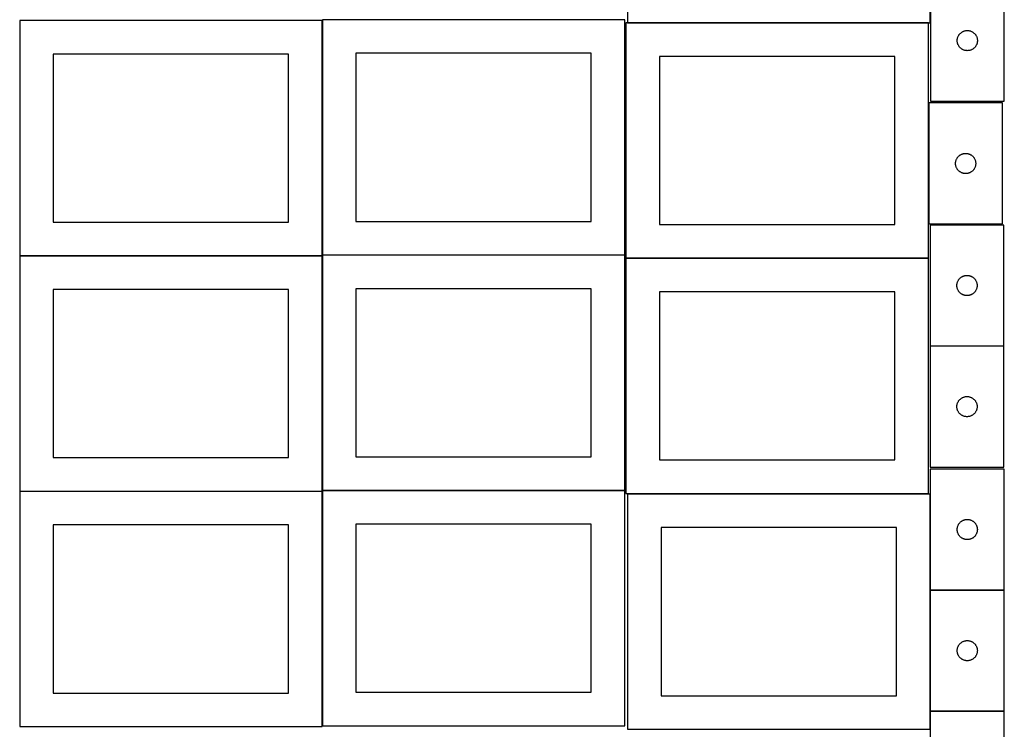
# Model space of a CAD drawing. Header units: millimetres. Extents: x 7 to 1492, y 7 to 2993.
# Tile 2 of 13: x 7 to 1471, y 707 to 1763. Entities that reach past the tile are written whole.
import ezdxf

# ---------------------------------------------------------------- set-up
doc = ezdxf.new("R2010")
doc.units = ezdxf.units.MM
doc.layers.add('COMMON', color=5, linetype='CONTINUOUS', true_color=0x0000ff)
doc.layers.add('CUT', color=7, linetype='CONTINUOUS', true_color=0x000000)

msp = doc.modelspace()

# ---------------------------------------------------------------- linework, layer by layer
at = {"layer": 'COMMON'}
for p, q in [((1360.878326, 1821.572523), (1360.878326, 1758.021256)), ((456.624736, 1412.623824), (456.624736, 1761.299045)), ((1358.249577, 1757.921256), (910.778326, 1757.921256)), ((456.524735, 1411.199045), (6.524735, 1411.199045)), ((456.624736, 1062.423823), (456.624736, 1411.099044)), ((906.724736, 1412.523824), (456.724736, 1412.523824)), ((1358.249577, 1407.721255), (908.249577, 1407.721255)), ((1470.48972, 1277.098183), (1360.48972, 1277.098183)), ((6.524735, 1060.999043), (456.524735, 1060.999043)), ((456.624736, 712.223822), (456.624736, 1060.899043)), ((456.724736, 1062.323822), (906.724736, 1062.323822)), ((1360.790567, 1056.949235), (1360.790567, 914.148623)), ((1360.790567, 913.948622), (1360.790567, 733.948622)), ((1470.890568, 914.048623), (1360.890568, 914.048623)), ((1360.790567, 733.748621), (1360.790567, 706.949235)), ((1360.890568, 733.848621), (1470.890568, 733.848621))]:
    msp.add_line(p, q, dxfattribs=at)
at = {"layer": 'CUT'}
for p, q in [((910.778326, 2108.021256), (910.778326, 1758.021256)), ((1360.778326, 1758.021256), (1360.778326, 2108.021256)), ((1360.978327, 1821.572523), (1360.978327, 1641.572523)), ((1470.978327, 1641.572523), (1470.978327, 1821.572523)), ((456.524735, 1761.299045), (6.524735, 1761.299045)), ((6.524735, 1761.299045), (6.524735, 1411.299045)), ((456.524735, 1411.299045), (456.524735, 1761.299045)), ((906.724736, 1762.623824), (456.724736, 1762.623824)), ((456.724736, 1762.623824), (456.724736, 1412.623824)), ((906.724736, 1412.623824), (906.724736, 1762.623824)), ((1358.249577, 1757.821255), (908.249577, 1757.821255)), ((908.249577, 1757.821255), (908.249577, 1407.821255)), ((910.778326, 1758.021256), (1360.778326, 1758.021256)), ((1358.249577, 1407.821255), (1358.249577, 1757.821255)), ((1405.509165, 1742.314806), (1406.076045, 1742.839502)), ((1406.076045, 1742.839502), (1406.669185, 1743.33432)), ((1406.669185, 1743.33432), (1407.28701, 1743.797948)), ((1407.28701, 1743.797948), (1407.927884, 1744.229156)), ((1407.927884, 1744.229156), (1408.590106, 1744.626802)), ((1408.590106, 1744.626802), (1409.27192, 1744.989829)), ((1409.27192, 1744.989829), (1409.971518, 1745.317277)), ((1409.971518, 1745.317277), (1410.687046, 1745.608275)), ((1410.687046, 1745.608275), (1411.416604, 1745.862054)), ((1411.416604, 1745.862054), (1412.15826, 1746.077939)), ((1412.15826, 1746.077939), (1412.910046, 1746.255358)), ((1412.910046, 1746.255358), (1413.669968, 1746.393841)), ((1413.669968, 1746.393841), (1414.436012, 1746.493021)), ((1414.436012, 1746.493021), (1415.206146, 1746.552634)), ((1415.206146, 1746.552634), (1415.978327, 1746.572523)), ((1415.978327, 1746.572523), (1416.750508, 1746.552634)), ((1416.750508, 1746.552634), (1417.520642, 1746.493021)), ((1417.520642, 1746.493021), (1418.286686, 1746.393841)), ((1418.286686, 1746.393841), (1419.046608, 1746.255358)), ((1419.046608, 1746.255358), (1419.798394, 1746.077939)), ((1419.798394, 1746.077939), (1420.540049, 1745.862054)), ((1420.540049, 1745.862054), (1421.269608, 1745.608275)), ((1421.269608, 1745.608275), (1421.985136, 1745.317277)), ((1421.985136, 1745.317277), (1422.684734, 1744.989829)), ((1422.684734, 1744.989829), (1423.366548, 1744.626802)), ((1423.366548, 1744.626802), (1424.02877, 1744.229156)), ((1424.02877, 1744.229156), (1424.669643, 1743.797948)), ((1424.669643, 1743.797948), (1425.287469, 1743.33432)), ((1425.287469, 1743.33432), (1425.880609, 1742.839502)), ((1425.880609, 1742.839502), (1426.447489, 1742.314806)), ((1400.9833, 1731.958742), (1401.023064, 1732.730155)), ((1400.9833, 1731.186304), (1400.9833, 1731.958742)), ((1401.023064, 1730.414891), (1400.9833, 1731.186304)), ((1401.023064, 1732.730155), (1401.102487, 1733.498498)), ((1401.102487, 1729.646548), (1401.023064, 1730.414891)), ((1401.102487, 1733.498498), (1401.221358, 1734.261734)), ((1401.221358, 1728.883312), (1401.102487, 1729.646548)), ((1401.221358, 1734.261734), (1401.379361, 1735.017839)), ((1401.379361, 1728.127207), (1401.221358, 1728.883312)), ((1401.379361, 1735.017839), (1401.576079, 1735.764807)), ((1401.576079, 1727.380238), (1401.379361, 1728.127207)), ((1401.576079, 1735.764807), (1401.810989, 1736.500659)), ((1401.810989, 1736.500659), (1402.083467, 1737.223441)), ((1402.083467, 1737.223441), (1402.392793, 1737.931239)), ((1402.392793, 1737.931239), (1402.738145, 1738.622174)), ((1402.738145, 1738.622174), (1403.118608, 1739.294415)), ((1403.118608, 1739.294415), (1403.533172, 1739.946179)), ((1403.533172, 1739.946179), (1403.980738, 1740.575737)), ((1403.980738, 1740.575737), (1404.46012, 1741.181421)), ((1404.46012, 1741.181421), (1404.970046, 1741.761623)), ((1404.970046, 1741.761623), (1405.509165, 1742.314806)), ((1426.447489, 1742.314806), (1426.986607, 1741.761623)), ((1426.986607, 1741.761623), (1427.496534, 1741.181421)), ((1427.496534, 1741.181421), (1427.975916, 1740.575737)), ((1427.975916, 1740.575737), (1428.423482, 1739.946179)), ((1428.423482, 1739.946179), (1428.838046, 1739.294415)), ((1428.838046, 1739.294415), (1429.218509, 1738.622174)), ((1429.218509, 1738.622174), (1429.563861, 1737.931239)), ((1429.563861, 1737.931239), (1429.873186, 1737.223441)), ((1429.873186, 1737.223441), (1430.145665, 1736.500659)), ((1430.145665, 1736.500659), (1430.380575, 1735.764807)), ((1430.380575, 1735.764807), (1430.577293, 1735.017839)), ((1430.577293, 1728.127207), (1430.380575, 1727.380238)), ((1430.577293, 1735.017839), (1430.735296, 1734.261734)), ((1430.735296, 1728.883312), (1430.577293, 1728.127207)), ((1430.735296, 1734.261734), (1430.854167, 1733.498498)), ((1430.854167, 1729.646548), (1430.735296, 1728.883312)), ((1430.854167, 1733.498498), (1430.93359, 1732.730155)), ((1430.93359, 1730.414891), (1430.854167, 1729.646548)), ((1430.93359, 1732.730155), (1430.973354, 1731.958742)), ((1430.973354, 1731.186304), (1430.93359, 1730.414891)), ((1430.973354, 1731.958742), (1430.973354, 1731.186304)), ((1401.810989, 1726.644387), (1401.576079, 1727.380238)), ((1402.083467, 1725.921605), (1401.810989, 1726.644387)), ((1402.392793, 1725.213807), (1402.083467, 1725.921605)), ((1402.738145, 1724.522872), (1402.392793, 1725.213807)), ((1403.118608, 1723.850631), (1402.738145, 1724.522872)), ((1403.533172, 1723.198867), (1403.118608, 1723.850631)), ((1403.980738, 1722.569309), (1403.533172, 1723.198867)), ((1404.46012, 1721.963625), (1403.980738, 1722.569309)), ((1404.970046, 1721.383423), (1404.46012, 1721.963625)), ((1405.509165, 1720.83024), (1404.970046, 1721.383423)), ((1406.076045, 1720.305544), (1405.509165, 1720.83024)), ((1406.669185, 1719.810726), (1406.076045, 1720.305544)), ((1407.28701, 1719.347098), (1406.669185, 1719.810726)), ((1407.927884, 1718.91589), (1407.28701, 1719.347098)), ((1408.590106, 1718.518244), (1407.927884, 1718.91589)), ((1409.27192, 1718.155217), (1408.590106, 1718.518244)), ((1409.971518, 1717.827769), (1409.27192, 1718.155217)), ((1410.687046, 1717.536771), (1409.971518, 1717.827769)), ((1411.416604, 1717.282992), (1410.687046, 1717.536771)), ((1412.15826, 1717.067107), (1411.416604, 1717.282992)), ((1412.910046, 1716.889688), (1412.15826, 1717.067107)), ((1413.669968, 1716.751205), (1412.910046, 1716.889688)), ((1414.436012, 1716.652025), (1413.669968, 1716.751205)), ((1415.206146, 1716.592412), (1414.436012, 1716.652025)), ((1415.978327, 1716.572523), (1415.206146, 1716.592412)), ((1416.750508, 1716.592412), (1415.978327, 1716.572523)), ((1417.520642, 1716.652025), (1416.750508, 1716.592412)), ((1418.286686, 1716.751205), (1417.520642, 1716.652025)), ((1419.046608, 1716.889688), (1418.286686, 1716.751205)), ((1419.798394, 1717.067107), (1419.046608, 1716.889688)), ((1420.540049, 1717.282992), (1419.798394, 1717.067107)), ((1421.269608, 1717.536771), (1420.540049, 1717.282992)), ((1421.985136, 1717.827769), (1421.269608, 1717.536771)), ((1422.684734, 1718.155217), (1421.985136, 1717.827769)), ((1423.366548, 1718.518244), (1422.684734, 1718.155217)), ((1424.02877, 1718.91589), (1423.366548, 1718.518244)), ((1424.669643, 1719.347098), (1424.02877, 1718.91589)), ((1425.287469, 1719.810726), (1424.669643, 1719.347098)), ((1425.880609, 1720.305544), (1425.287469, 1719.810726)), ((1426.447489, 1720.83024), (1425.880609, 1720.305544)), ((1426.986607, 1721.383423), (1426.447489, 1720.83024)), ((1427.496534, 1721.963625), (1426.986607, 1721.383423)), ((1427.975916, 1722.569309), (1427.496534, 1721.963625)), ((1428.423482, 1723.198867), (1427.975916, 1722.569309)), ((1428.838046, 1723.850631), (1428.423482, 1723.198867)), ((1429.218509, 1724.522872), (1428.838046, 1723.850631)), ((1429.563861, 1725.213807), (1429.218509, 1724.522872)), ((1429.873186, 1725.921605), (1429.563861, 1725.213807)), ((1430.145665, 1726.644387), (1429.873186, 1725.921605)), ((1430.380575, 1727.380238), (1430.145665, 1726.644387)), ((406.524735, 1711.299045), (56.524735, 1711.299045)), ((56.524735, 1711.299045), (56.524735, 1461.299045)), ((406.524735, 1461.299045), (406.524735, 1711.299045)), ((856.724736, 1712.623824), (506.724736, 1712.623824)), ((506.724736, 1712.623824), (506.724736, 1462.623824)), ((856.724736, 1462.623824), (856.724736, 1712.623824)), ((1308.249577, 1707.821255), (958.249577, 1707.821255)), ((958.249577, 1707.821255), (958.249577, 1457.821255)), ((1308.249577, 1457.821255), (1308.249577, 1707.821255)), ((1360.978327, 1641.572523), (1470.978327, 1641.572523)), ((1468.494867, 1638.722963), (1358.494867, 1638.722963)), ((1358.494867, 1638.722963), (1358.494867, 1458.722963)), ((1468.494867, 1458.722963), (1468.494867, 1638.722963)), ((1398.895902, 1552.16828), (1399.092619, 1552.915248)), ((1399.092619, 1552.915248), (1399.327529, 1553.651099)), ((1399.327529, 1553.651099), (1399.600008, 1554.373882)), ((1399.600008, 1554.373882), (1399.909334, 1555.081679)), ((1399.909334, 1555.081679), (1400.254685, 1555.772615)), ((1400.254685, 1555.772615), (1400.635148, 1556.444855)), ((1400.635148, 1556.444855), (1401.049712, 1557.096619)), ((1401.049712, 1557.096619), (1401.497279, 1557.726178)), ((1401.497279, 1557.726178), (1401.976661, 1558.331861)), ((1401.976661, 1558.331861), (1402.486587, 1558.912063)), ((1402.486587, 1558.912063), (1403.025705, 1559.465246)), ((1403.025705, 1559.465246), (1403.592586, 1559.989942)), ((1403.592586, 1559.989942), (1404.185725, 1560.484761)), ((1404.185725, 1560.484761), (1404.803551, 1560.948388)), ((1404.803551, 1560.948388), (1405.444425, 1561.379597)), ((1405.444425, 1561.379597), (1406.106646, 1561.777242)), ((1406.106646, 1561.777242), (1406.788461, 1562.14027)), ((1406.788461, 1562.14027), (1407.488059, 1562.467717)), ((1407.488059, 1562.467717), (1408.203586, 1562.758716)), ((1408.203586, 1562.758716), (1408.933145, 1563.012494)), ((1408.933145, 1563.012494), (1409.674801, 1563.228379)), ((1409.674801, 1563.228379), (1410.426586, 1563.405799)), ((1410.426586, 1563.405799), (1411.186509, 1563.544282)), ((1411.186509, 1563.544282), (1411.952553, 1563.643462)), ((1411.952553, 1563.643462), (1412.722686, 1563.703075)), ((1412.722686, 1563.703075), (1413.494867, 1563.722963)), ((1413.494867, 1563.722963), (1414.267049, 1563.703075)), ((1414.267049, 1563.703075), (1415.037182, 1563.643462)), ((1415.037182, 1563.643462), (1415.803226, 1563.544282)), ((1415.803226, 1563.544282), (1416.563148, 1563.405799)), ((1416.563148, 1563.405799), (1417.314934, 1563.228379)), ((1417.314934, 1563.228379), (1418.05659, 1563.012494)), ((1418.05659, 1563.012494), (1418.786149, 1562.758716)), ((1418.786149, 1562.758716), (1419.501676, 1562.467717)), ((1419.501676, 1562.467717), (1420.201274, 1562.14027)), ((1420.201274, 1562.14027), (1420.883088, 1561.777242)), ((1420.883088, 1561.777242), (1421.54531, 1561.379597)), ((1421.54531, 1561.379597), (1422.186184, 1560.948388)), ((1422.186184, 1560.948388), (1422.80401, 1560.484761)), ((1422.80401, 1560.484761), (1423.397149, 1559.989942)), ((1423.397149, 1559.989942), (1423.96403, 1559.465246)), ((1423.96403, 1559.465246), (1424.503148, 1558.912063)), ((1424.503148, 1558.912063), (1425.013074, 1558.331861)), ((1425.013074, 1558.331861), (1425.492456, 1557.726178)), ((1425.492456, 1557.726178), (1425.940023, 1557.096619)), ((1425.940023, 1557.096619), (1426.354587, 1556.444855)), ((1426.354587, 1556.444855), (1426.735049, 1555.772615)), ((1426.735049, 1555.772615), (1427.080401, 1555.081679)), ((1427.080401, 1555.081679), (1427.389727, 1554.373882)), ((1427.389727, 1554.373882), (1427.662206, 1553.651099)), ((1427.662206, 1553.651099), (1427.897116, 1552.915248)), ((1427.897116, 1552.915248), (1428.093833, 1552.16828)), ((1398.49984, 1549.109182), (1398.539605, 1549.880595)), ((1398.49984, 1548.336745), (1398.49984, 1549.109182)), ((1398.539605, 1547.565331), (1398.49984, 1548.336745)), ((1398.539605, 1549.880595), (1398.619027, 1550.648939)), ((1398.619027, 1546.796988), (1398.539605, 1547.565331)), ((1398.619027, 1550.648939), (1398.737898, 1551.412175)), ((1398.737898, 1546.033752), (1398.619027, 1546.796988)), ((1398.737898, 1551.412175), (1398.895902, 1552.16828)), ((1398.895902, 1545.277647), (1398.737898, 1546.033752)), ((1399.092619, 1544.530679), (1398.895902, 1545.277647)), ((1399.327529, 1543.794828), (1399.092619, 1544.530679)), ((1399.600008, 1543.072045), (1399.327529, 1543.794828)), ((1399.909334, 1542.364248), (1399.600008, 1543.072045)), ((1400.254685, 1541.673312), (1399.909334, 1542.364248)), ((1400.635148, 1541.001071), (1400.254685, 1541.673312)), ((1401.049712, 1540.349308), (1400.635148, 1541.001071)), ((1401.497279, 1539.719749), (1401.049712, 1540.349308)), ((1401.976661, 1539.114066), (1401.497279, 1539.719749)), ((1402.486587, 1538.533863), (1401.976661, 1539.114066)), ((1403.025705, 1537.980681), (1402.486587, 1538.533863)), ((1403.592586, 1537.455984), (1403.025705, 1537.980681)), ((1423.96403, 1537.980681), (1423.397149, 1537.455984)), ((1424.503148, 1538.533863), (1423.96403, 1537.980681)), ((1425.013074, 1539.114066), (1424.503148, 1538.533863)), ((1425.492456, 1539.719749), (1425.013074, 1539.114066)), ((1425.940023, 1540.349308), (1425.492456, 1539.719749)), ((1426.354587, 1541.001071), (1425.940023, 1540.349308)), ((1426.735049, 1541.673312), (1426.354587, 1541.001071)), ((1427.080401, 1542.364248), (1426.735049, 1541.673312)), ((1427.389727, 1543.072045), (1427.080401, 1542.364248)), ((1427.662206, 1543.794828), (1427.389727, 1543.072045)), ((1427.897116, 1544.530679), (1427.662206, 1543.794828)), ((1428.093833, 1545.277647), (1427.897116, 1544.530679)), ((1428.093833, 1552.16828), (1428.251837, 1551.412175)), ((1428.251837, 1546.033752), (1428.093833, 1545.277647)), ((1428.251837, 1551.412175), (1428.370708, 1550.648939)), ((1428.370708, 1546.796988), (1428.251837, 1546.033752)), ((1428.370708, 1550.648939), (1428.45013, 1549.880595)), ((1428.45013, 1547.565331), (1428.370708, 1546.796988)), ((1428.45013, 1549.880595), (1428.489894, 1549.109182)), ((1428.489894, 1548.336745), (1428.45013, 1547.565331)), ((1428.489894, 1549.109182), (1428.489894, 1548.336745)), ((1404.185725, 1536.961166), (1403.592586, 1537.455984)), ((1404.803551, 1536.497538), (1404.185725, 1536.961166)), ((1405.444425, 1536.06633), (1404.803551, 1536.497538)), ((1406.106646, 1535.668685), (1405.444425, 1536.06633)), ((1406.788461, 1535.305657), (1406.106646, 1535.668685)), ((1407.488059, 1534.97821), (1406.788461, 1535.305657)), ((1408.203586, 1534.687211), (1407.488059, 1534.97821)), ((1408.933145, 1534.433433), (1408.203586, 1534.687211)), ((1409.674801, 1534.217548), (1408.933145, 1534.433433)), ((1410.426586, 1534.040128), (1409.674801, 1534.217548)), ((1411.186509, 1533.901645), (1410.426586, 1534.040128)), ((1411.952553, 1533.802465), (1411.186509, 1533.901645)), ((1412.722686, 1533.742852), (1411.952553, 1533.802465)), ((1413.494867, 1533.722963), (1412.722686, 1533.742852)), ((1414.267049, 1533.742852), (1413.494867, 1533.722963)), ((1415.037182, 1533.802465), (1414.267049, 1533.742852)), ((1415.803226, 1533.901645), (1415.037182, 1533.802465)), ((1416.563148, 1534.040128), (1415.803226, 1533.901645)), ((1417.314934, 1534.217548), (1416.563148, 1534.040128)), ((1418.05659, 1534.433433), (1417.314934, 1534.217548)), ((1418.786149, 1534.687211), (1418.05659, 1534.433433)), ((1419.501676, 1534.97821), (1418.786149, 1534.687211)), ((1420.201274, 1535.305657), (1419.501676, 1534.97821)), ((1420.883088, 1535.668685), (1420.201274, 1535.305657)), ((1421.54531, 1536.06633), (1420.883088, 1535.668685)), ((1422.186184, 1536.497538), (1421.54531, 1536.06633)), ((1422.80401, 1536.961166), (1422.186184, 1536.497538)), ((1423.397149, 1537.455984), (1422.80401, 1536.961166)), ((56.524735, 1461.299045), (406.524735, 1461.299045)), ((506.724736, 1462.623824), (856.724736, 1462.623824)), ((958.249577, 1457.821255), (1308.249577, 1457.821255)), ((1358.494867, 1458.722963), (1468.494867, 1458.722963)), ((1470.48972, 1457.198183), (1360.48972, 1457.198183)), ((1360.48972, 1457.198183), (1360.48972, 1277.198183)), ((1470.48972, 1277.198183), (1470.48972, 1457.198183)), ((6.524735, 1411.299045), (456.524735, 1411.299045)), ((456.524735, 1411.099044), (6.524735, 1411.099044)), ((6.524735, 1411.099044), (6.524735, 1061.099044)), ((456.524735, 1061.099044), (456.524735, 1411.099044)), ((456.724736, 1412.623824), (906.724736, 1412.623824)), ((906.724736, 1412.423823), (456.724736, 1412.423823)), ((456.724736, 1412.423823), (456.724736, 1062.423823)), ((906.724736, 1062.423823), (906.724736, 1412.423823)), ((908.249577, 1407.821255), (1358.249577, 1407.821255)), ((1358.249577, 1407.621254), (908.249577, 1407.621254)), ((908.249577, 1407.621254), (908.249577, 1057.621254)), ((1358.249577, 1057.621254), (1358.249577, 1407.621254)), ((1403.492131, 1376.201397), (1403.971513, 1376.807081)), ((1403.971513, 1376.807081), (1404.481439, 1377.387283)), ((1404.481439, 1377.387283), (1405.020557, 1377.940466)), ((1405.020557, 1377.940466), (1405.587438, 1378.465162)), ((1405.587438, 1378.465162), (1406.180578, 1378.95998)), ((1406.180578, 1378.95998), (1406.798403, 1379.423608)), ((1406.798403, 1379.423608), (1407.439277, 1379.854817)), ((1407.439277, 1379.854817), (1408.101499, 1380.252462)), ((1408.101499, 1380.252462), (1408.783313, 1380.615489)), ((1408.783313, 1380.615489), (1409.482911, 1380.942937)), ((1409.482911, 1380.942937), (1410.198438, 1381.233935)), ((1410.198438, 1381.233935), (1410.927997, 1381.487714)), ((1410.927997, 1381.487714), (1411.669653, 1381.703599)), ((1411.669653, 1381.703599), (1412.421439, 1381.881018)), ((1412.421439, 1381.881018), (1413.181361, 1382.019502)), ((1413.181361, 1382.019502), (1413.947405, 1382.118681)), ((1413.947405, 1382.118681), (1414.717538, 1382.178294)), ((1414.717538, 1382.178294), (1415.48972, 1382.198183)), ((1415.48972, 1382.198183), (1416.261901, 1382.178294)), ((1416.261901, 1382.178294), (1417.032035, 1382.118681)), ((1417.032035, 1382.118681), (1417.798078, 1382.019502)), ((1417.798078, 1382.019502), (1418.558001, 1381.881018)), ((1418.558001, 1381.881018), (1419.309787, 1381.703599)), ((1419.309787, 1381.703599), (1420.051442, 1381.487714)), ((1420.051442, 1381.487714), (1420.781001, 1381.233935)), ((1420.781001, 1381.233935), (1421.496528, 1380.942937)), ((1421.496528, 1380.942937), (1422.196127, 1380.615489)), ((1422.196127, 1380.615489), (1422.877941, 1380.252462)), ((1422.877941, 1380.252462), (1423.540163, 1379.854817)), ((1423.540163, 1379.854817), (1424.181036, 1379.423608)), ((1424.181036, 1379.423608), (1424.798862, 1378.95998)), ((1424.798862, 1378.95998), (1425.392002, 1378.465162)), ((1425.392002, 1378.465162), (1425.958882, 1377.940466)), ((1425.958882, 1377.940466), (1426.498, 1377.387283)), ((1426.498, 1377.387283), (1427.007926, 1376.807081)), ((1427.007926, 1376.807081), (1427.487308, 1376.201397)), ((856.724736, 1362.423823), (506.724736, 1362.423823)), ((506.724736, 1362.423823), (506.724736, 1112.423823)), ((856.724736, 1112.423823), (856.724736, 1362.423823)), ((1400.494693, 1367.584402), (1400.534457, 1368.355815)), ((1400.494693, 1366.811964), (1400.494693, 1367.584402)), ((1400.534457, 1366.040551), (1400.494693, 1366.811964)), ((1400.534457, 1368.355815), (1400.61388, 1369.124158)), ((1400.61388, 1365.272208), (1400.534457, 1366.040551)), ((1400.61388, 1369.124158), (1400.73275, 1369.887395)), ((1400.73275, 1364.508972), (1400.61388, 1365.272208)), ((1400.73275, 1369.887395), (1400.890754, 1370.643499)), ((1400.890754, 1363.752867), (1400.73275, 1364.508972)), ((1400.890754, 1370.643499), (1401.087472, 1371.390468)), ((1401.087472, 1363.005899), (1400.890754, 1363.752867)), ((1401.087472, 1371.390468), (1401.322381, 1372.126319)), ((1401.322381, 1362.270047), (1401.087472, 1363.005899)), ((1401.322381, 1372.126319), (1401.59486, 1372.849102)), ((1401.59486, 1361.547265), (1401.322381, 1362.270047)), ((1401.59486, 1372.849102), (1401.904186, 1373.556899)), ((1401.904186, 1373.556899), (1402.249538, 1374.247834)), ((1402.249538, 1374.247834), (1402.63, 1374.920075)), ((1402.63, 1374.920075), (1403.044565, 1375.571839)), ((1403.044565, 1375.571839), (1403.492131, 1376.201397)), ((1427.487308, 1376.201397), (1427.934875, 1375.571839)), ((1427.934875, 1375.571839), (1428.349439, 1374.920075)), ((1428.349439, 1374.920075), (1428.729902, 1374.247834)), ((1428.729902, 1374.247834), (1429.075254, 1373.556899)), ((1429.075254, 1373.556899), (1429.384579, 1372.849102)), ((1429.384579, 1372.849102), (1429.657058, 1372.126319)), ((1429.657058, 1362.270047), (1429.384579, 1361.547265)), ((1429.657058, 1372.126319), (1429.891968, 1371.390468)), ((1429.891968, 1363.005899), (1429.657058, 1362.270047)), ((1429.891968, 1371.390468), (1430.088685, 1370.643499)), ((1430.088685, 1363.752867), (1429.891968, 1363.005899)), ((1430.088685, 1370.643499), (1430.246689, 1369.887395)), ((1430.246689, 1364.508972), (1430.088685, 1363.752867)), ((1430.246689, 1369.887395), (1430.36556, 1369.124158)), ((1430.36556, 1365.272208), (1430.246689, 1364.508972)), ((1430.36556, 1369.124158), (1430.444983, 1368.355815)), ((1430.444983, 1366.040551), (1430.36556, 1365.272208)), ((1430.444983, 1368.355815), (1430.484747, 1367.584402)), ((1430.484747, 1366.811964), (1430.444983, 1366.040551)), ((1430.484747, 1367.584402), (1430.484747, 1366.811964)), ((406.524735, 1361.099044), (56.524735, 1361.099044)), ((56.524735, 1361.099044), (56.524735, 1111.099044)), ((406.524735, 1111.099044), (406.524735, 1361.099044)), ((1308.249577, 1357.621254), (958.249577, 1357.621254)), ((958.249577, 1357.621254), (958.249577, 1107.621254)), ((1308.249577, 1107.621254), (1308.249577, 1357.621254)), ((1401.904186, 1360.839467), (1401.59486, 1361.547265)), ((1402.249538, 1360.148532), (1401.904186, 1360.839467)), ((1402.63, 1359.476291), (1402.249538, 1360.148532)), ((1403.044565, 1358.824527), (1402.63, 1359.476291)), ((1403.492131, 1358.194969), (1403.044565, 1358.824527)), ((1403.971513, 1357.589285), (1403.492131, 1358.194969)), ((1404.481439, 1357.009083), (1403.971513, 1357.589285)), ((1405.020557, 1356.4559), (1404.481439, 1357.009083)), ((1405.587438, 1355.931204), (1405.020557, 1356.4559)), ((1406.180578, 1355.436386), (1405.587438, 1355.931204)), ((1406.798403, 1354.972758), (1406.180578, 1355.436386)), ((1407.439277, 1354.54155), (1406.798403, 1354.972758)), ((1408.101499, 1354.143905), (1407.439277, 1354.54155)), ((1408.783313, 1353.780877), (1408.101499, 1354.143905)), ((1409.482911, 1353.45343), (1408.783313, 1353.780877)), ((1410.198438, 1353.162431), (1409.482911, 1353.45343)), ((1410.927997, 1352.908652), (1410.198438, 1353.162431)), ((1411.669653, 1352.692767), (1410.927997, 1352.908652)), ((1412.421439, 1352.515348), (1411.669653, 1352.692767)), ((1413.181361, 1352.376865), (1412.421439, 1352.515348)), ((1413.947405, 1352.277685), (1413.181361, 1352.376865)), ((1414.717538, 1352.218072), (1413.947405, 1352.277685)), ((1415.48972, 1352.198183), (1414.717538, 1352.218072)), ((1416.261901, 1352.218072), (1415.48972, 1352.198183)), ((1417.032035, 1352.277685), (1416.261901, 1352.218072)), ((1417.798078, 1352.376865), (1417.032035, 1352.277685)), ((1418.558001, 1352.515348), (1417.798078, 1352.376865)), ((1419.309787, 1352.692767), (1418.558001, 1352.515348)), ((1420.051442, 1352.908652), (1419.309787, 1352.692767)), ((1420.781001, 1353.162431), (1420.051442, 1352.908652)), ((1421.496528, 1353.45343), (1420.781001, 1353.162431)), ((1422.196127, 1353.780877), (1421.496528, 1353.45343)), ((1422.877941, 1354.143905), (1422.196127, 1353.780877)), ((1423.540163, 1354.54155), (1422.877941, 1354.143905)), ((1424.181036, 1354.972758), (1423.540163, 1354.54155)), ((1424.798862, 1355.436386), (1424.181036, 1354.972758)), ((1425.392002, 1355.931204), (1424.798862, 1355.436386)), ((1425.958882, 1356.4559), (1425.392002, 1355.931204)), ((1426.498, 1357.009083), (1425.958882, 1356.4559)), ((1427.007926, 1357.589285), (1426.498, 1357.009083)), ((1427.487308, 1358.194969), (1427.007926, 1357.589285)), ((1427.934875, 1358.824527), (1427.487308, 1358.194969)), ((1428.349439, 1359.476291), (1427.934875, 1358.824527)), ((1428.729902, 1360.148532), (1428.349439, 1359.476291)), ((1429.075254, 1360.839467), (1428.729902, 1360.148532)), ((1429.384579, 1361.547265), (1429.075254, 1360.839467)), ((1360.48972, 1277.198183), (1470.48972, 1277.198183)), ((1470.48972, 1276.998182), (1360.48972, 1276.998182)), ((1360.48972, 1276.998182), (1360.48972, 1096.998182)), ((1470.48972, 1096.998182), (1470.48972, 1276.998182)), ((1409.482911, 1200.742936), (1410.198438, 1201.033934)), ((1410.198438, 1201.033934), (1410.927997, 1201.287713)), ((1410.927997, 1201.287713), (1411.669653, 1201.503598)), ((1411.669653, 1201.503598), (1412.421439, 1201.681017)), ((1412.421439, 1201.681017), (1413.181361, 1201.819501)), ((1413.181361, 1201.819501), (1413.947405, 1201.91868)), ((1413.947405, 1201.91868), (1414.717538, 1201.978293)), ((1414.717538, 1201.978293), (1415.48972, 1201.998182)), ((1415.48972, 1201.998182), (1416.261901, 1201.978293)), ((1416.261901, 1201.978293), (1417.032035, 1201.91868)), ((1417.032035, 1201.91868), (1417.798078, 1201.819501)), ((1417.798078, 1201.819501), (1418.558001, 1201.681017)), ((1418.558001, 1201.681017), (1419.309787, 1201.503598)), ((1419.309787, 1201.503598), (1420.051442, 1201.287713)), ((1420.051442, 1201.287713), (1420.781001, 1201.033934)), ((1420.781001, 1201.033934), (1421.496528, 1200.742936)), ((1400.494693, 1187.384401), (1400.534457, 1188.155814)), ((1400.494693, 1186.611963), (1400.494693, 1187.384401)), ((1400.534457, 1185.84055), (1400.494693, 1186.611963)), ((1400.534457, 1188.155814), (1400.61388, 1188.924157)), ((1400.61388, 1188.924157), (1400.73275, 1189.687394)), ((1400.73275, 1189.687394), (1400.890754, 1190.443498)), ((1400.890754, 1190.443498), (1401.087472, 1191.190467)), ((1401.087472, 1191.190467), (1401.322381, 1191.926318)), ((1401.322381, 1191.926318), (1401.59486, 1192.649101)), ((1401.59486, 1192.649101), (1401.904186, 1193.356898)), ((1401.904186, 1193.356898), (1402.249538, 1194.047833)), ((1402.249538, 1194.047833), (1402.63, 1194.720074)), ((1402.63, 1194.720074), (1403.044565, 1195.371838)), ((1403.044565, 1195.371838), (1403.492131, 1196.001396)), ((1403.492131, 1196.001396), (1403.971513, 1196.60708)), ((1403.971513, 1196.60708), (1404.481439, 1197.187282)), ((1404.481439, 1197.187282), (1405.020557, 1197.740465)), ((1405.020557, 1197.740465), (1405.587438, 1198.265161)), ((1405.587438, 1198.265161), (1406.180578, 1198.759979)), ((1406.180578, 1198.759979), (1406.798403, 1199.223607)), ((1406.798403, 1199.223607), (1407.439277, 1199.654816)), ((1407.439277, 1199.654816), (1408.101499, 1200.052461)), ((1408.101499, 1200.052461), (1408.783313, 1200.415488)), ((1408.783313, 1200.415488), (1409.482911, 1200.742936)), ((1421.496528, 1200.742936), (1422.196127, 1200.415488)), ((1422.196127, 1200.415488), (1422.877941, 1200.052461)), ((1422.877941, 1200.052461), (1423.540163, 1199.654816)), ((1423.540163, 1199.654816), (1424.181036, 1199.223607)), ((1424.181036, 1199.223607), (1424.798862, 1198.759979)), ((1424.798862, 1198.759979), (1425.392002, 1198.265161)), ((1425.392002, 1198.265161), (1425.958882, 1197.740465)), ((1425.958882, 1197.740465), (1426.498, 1197.187282)), ((1426.498, 1197.187282), (1427.007926, 1196.60708)), ((1427.007926, 1196.60708), (1427.487308, 1196.001396)), ((1427.487308, 1196.001396), (1427.934875, 1195.371838)), ((1427.934875, 1195.371838), (1428.349439, 1194.720074)), ((1428.349439, 1194.720074), (1428.729902, 1194.047833)), ((1428.729902, 1194.047833), (1429.075254, 1193.356898)), ((1429.075254, 1193.356898), (1429.384579, 1192.649101)), ((1429.384579, 1192.649101), (1429.657058, 1191.926318)), ((1429.657058, 1191.926318), (1429.891968, 1191.190467)), ((1429.891968, 1191.190467), (1430.088685, 1190.443498)), ((1430.088685, 1190.443498), (1430.246689, 1189.687394)), ((1430.246689, 1189.687394), (1430.36556, 1188.924157)), ((1430.36556, 1188.924157), (1430.444983, 1188.155814)), ((1430.444983, 1188.155814), (1430.484747, 1187.384401)), ((1430.484747, 1186.611963), (1430.444983, 1185.84055)), ((1430.484747, 1187.384401), (1430.484747, 1186.611963)), ((1400.61388, 1185.072207), (1400.534457, 1185.84055)), ((1400.73275, 1184.308971), (1400.61388, 1185.072207)), ((1400.890754, 1183.552866), (1400.73275, 1184.308971)), ((1401.087472, 1182.805898), (1400.890754, 1183.552866)), ((1401.322381, 1182.070046), (1401.087472, 1182.805898)), ((1401.59486, 1181.347264), (1401.322381, 1182.070046)), ((1401.904186, 1180.639466), (1401.59486, 1181.347264)), ((1402.249538, 1179.948531), (1401.904186, 1180.639466)), ((1402.63, 1179.27629), (1402.249538, 1179.948531)), ((1403.044565, 1178.624526), (1402.63, 1179.27629)), ((1403.492131, 1177.994968), (1403.044565, 1178.624526)), ((1403.971513, 1177.389284), (1403.492131, 1177.994968)), ((1404.481439, 1176.809082), (1403.971513, 1177.389284)), ((1405.020557, 1176.255899), (1404.481439, 1176.809082)), ((1405.587438, 1175.731203), (1405.020557, 1176.255899)), ((1406.180578, 1175.236385), (1405.587438, 1175.731203)), ((1406.798403, 1174.772757), (1406.180578, 1175.236385)), ((1407.439277, 1174.341549), (1406.798403, 1174.772757)), ((1408.101499, 1173.943904), (1407.439277, 1174.341549)), ((1408.783313, 1173.580876), (1408.101499, 1173.943904)), ((1409.482911, 1173.253429), (1408.783313, 1173.580876)), ((1410.198438, 1172.96243), (1409.482911, 1173.253429)), ((1410.927997, 1172.708651), (1410.198438, 1172.96243)), ((1411.669653, 1172.492766), (1410.927997, 1172.708651)), ((1412.421439, 1172.315347), (1411.669653, 1172.492766)), ((1413.181361, 1172.176864), (1412.421439, 1172.315347)), ((1413.947405, 1172.077684), (1413.181361, 1172.176864)), ((1414.717538, 1172.018071), (1413.947405, 1172.077684)), ((1415.48972, 1171.998182), (1414.717538, 1172.018071)), ((1416.261901, 1172.018071), (1415.48972, 1171.998182)), ((1417.032035, 1172.077684), (1416.261901, 1172.018071)), ((1417.798078, 1172.176864), (1417.032035, 1172.077684)), ((1418.558001, 1172.315347), (1417.798078, 1172.176864)), ((1419.309787, 1172.492766), (1418.558001, 1172.315347)), ((1420.051442, 1172.708651), (1419.309787, 1172.492766)), ((1420.781001, 1172.96243), (1420.051442, 1172.708651)), ((1421.496528, 1173.253429), (1420.781001, 1172.96243)), ((1422.196127, 1173.580876), (1421.496528, 1173.253429)), ((1422.877941, 1173.943904), (1422.196127, 1173.580876)), ((1423.540163, 1174.341549), (1422.877941, 1173.943904)), ((1424.181036, 1174.772757), (1423.540163, 1174.341549)), ((1424.798862, 1175.236385), (1424.181036, 1174.772757)), ((1425.392002, 1175.731203), (1424.798862, 1175.236385)), ((1425.958882, 1176.255899), (1425.392002, 1175.731203)), ((1426.498, 1176.809082), (1425.958882, 1176.255899)), ((1427.007926, 1177.389284), (1426.498, 1176.809082)), ((1427.487308, 1177.994968), (1427.007926, 1177.389284)), ((1427.934875, 1178.624526), (1427.487308, 1177.994968)), ((1428.349439, 1179.27629), (1427.934875, 1178.624526)), ((1428.729902, 1179.948531), (1428.349439, 1179.27629)), ((1429.075254, 1180.639466), (1428.729902, 1179.948531)), ((1429.384579, 1181.347264), (1429.075254, 1180.639466)), ((1429.657058, 1182.070046), (1429.384579, 1181.347264)), ((1429.891968, 1182.805898), (1429.657058, 1182.070046)), ((1430.088685, 1183.552866), (1429.891968, 1182.805898)), ((1430.246689, 1184.308971), (1430.088685, 1183.552866)), ((1430.36556, 1185.072207), (1430.246689, 1184.308971)), ((1430.444983, 1185.84055), (1430.36556, 1185.072207)), ((56.524735, 1111.099044), (406.524735, 1111.099044)), ((506.724736, 1112.423823), (856.724736, 1112.423823)), ((958.249577, 1107.621254), (1308.249577, 1107.621254)), ((1360.48972, 1096.998182), (1470.48972, 1096.998182)), ((1470.890568, 1094.148623), (1360.890568, 1094.148623)), ((1360.890568, 1094.148623), (1360.890568, 914.148623)), ((1470.890568, 914.148623), (1470.890568, 1094.148623)), ((6.524735, 1061.099044), (456.524735, 1061.099044)), ((456.524735, 1060.899043), (6.524735, 1060.899043)), ((6.524735, 1060.899043), (6.524735, 710.899043)), ((456.524735, 710.899043), (456.524735, 1060.899043)), ((456.724736, 1062.423823), (906.724736, 1062.423823)), ((906.724736, 1062.223822), (456.724736, 1062.223822)), ((456.724736, 1062.223822), (456.724736, 712.223822)), ((906.724736, 712.223822), (906.724736, 1062.223822)), ((908.249577, 1057.621254), (1358.249577, 1057.621254)), ((1360.690567, 1056.949235), (910.690567, 1056.949235)), ((910.690567, 1056.949235), (910.690567, 706.949235)), ((1360.690567, 706.949235), (1360.690567, 1056.949235)), ((406.524735, 1010.899043), (56.524735, 1010.899043)), ((56.524735, 1010.899043), (56.524735, 760.899043)), ((406.524735, 760.899043), (406.524735, 1010.899043)), ((856.724736, 1012.223822), (506.724736, 1012.223822)), ((506.724736, 1012.223822), (506.724736, 762.223822)), ((856.724736, 762.223822), (856.724736, 1012.223822)), ((1401.995709, 1009.799541), (1402.305034, 1010.507338)), ((1402.305034, 1010.507338), (1402.650386, 1011.198274)), ((1402.650386, 1011.198274), (1403.030849, 1011.870515)), ((1403.030849, 1011.870515), (1403.445413, 1012.522278)), ((1403.445413, 1012.522278), (1403.892979, 1013.151837)), ((1403.892979, 1013.151837), (1404.372361, 1013.75752)), ((1404.372361, 1013.75752), (1404.882288, 1014.337723)), ((1404.882288, 1014.337723), (1405.421406, 1014.890905)), ((1405.421406, 1014.890905), (1405.988286, 1015.415602)), ((1405.988286, 1015.415602), (1406.581426, 1015.91042)), ((1406.581426, 1015.91042), (1407.199252, 1016.374048)), ((1407.199252, 1016.374048), (1407.840125, 1016.805256)), ((1407.840125, 1016.805256), (1408.502347, 1017.202901)), ((1408.502347, 1017.202901), (1409.184161, 1017.565929)), ((1409.184161, 1017.565929), (1409.88376, 1017.893376)), ((1409.88376, 1017.893376), (1410.599287, 1018.184375)), ((1410.599287, 1018.184375), (1411.328846, 1018.438153)), ((1411.328846, 1018.438153), (1412.070501, 1018.654038)), ((1412.070501, 1018.654038), (1412.822287, 1018.831458)), ((1412.822287, 1018.831458), (1413.582209, 1018.969941)), ((1413.582209, 1018.969941), (1414.348253, 1019.069121)), ((1414.348253, 1019.069121), (1415.118387, 1019.128734)), ((1415.118387, 1019.128734), (1415.890568, 1019.148623)), ((1415.890568, 1019.148623), (1416.662749, 1019.128734)), ((1416.662749, 1019.128734), (1417.432883, 1019.069121)), ((1417.432883, 1019.069121), (1418.198927, 1018.969941)), ((1418.198927, 1018.969941), (1418.958849, 1018.831458)), ((1418.958849, 1018.831458), (1419.710635, 1018.654038)), ((1419.710635, 1018.654038), (1420.452291, 1018.438153)), ((1420.452291, 1018.438153), (1421.181849, 1018.184375)), ((1421.181849, 1018.184375), (1421.897377, 1017.893376)), ((1421.897377, 1017.893376), (1422.596975, 1017.565929)), ((1422.596975, 1017.565929), (1423.278789, 1017.202901)), ((1423.278789, 1017.202901), (1423.941011, 1016.805256)), ((1423.941011, 1016.805256), (1424.581885, 1016.374048)), ((1424.581885, 1016.374048), (1425.19971, 1015.91042)), ((1425.19971, 1015.91042), (1425.79285, 1015.415602)), ((1425.79285, 1015.415602), (1426.35973, 1014.890905)), ((1426.35973, 1014.890905), (1426.898849, 1014.337723)), ((1426.898849, 1014.337723), (1427.408775, 1013.75752)), ((1427.408775, 1013.75752), (1427.888157, 1013.151837)), ((1427.888157, 1013.151837), (1428.335723, 1012.522278)), ((1428.335723, 1012.522278), (1428.750288, 1011.870515)), ((1428.750288, 1011.870515), (1429.13075, 1011.198274)), ((1429.13075, 1011.198274), (1429.476102, 1010.507338)), ((1429.476102, 1010.507338), (1429.785428, 1009.799541)), ((1310.690567, 1006.949235), (960.690567, 1006.949235)), ((960.690567, 1006.949235), (960.690567, 756.949235)), ((1310.690567, 756.949235), (1310.690567, 1006.949235)), ((1400.895541, 1004.534841), (1400.935305, 1005.306255)), ((1400.895541, 1003.762404), (1400.895541, 1004.534841)), ((1400.935305, 1002.990991), (1400.895541, 1003.762404)), ((1400.935305, 1005.306255), (1401.014728, 1006.074598)), ((1401.014728, 1002.222647), (1400.935305, 1002.990991)), ((1401.014728, 1006.074598), (1401.133599, 1006.837834)), ((1401.133599, 1001.459411), (1401.014728, 1002.222647)), ((1401.133599, 1006.837834), (1401.291603, 1007.593939)), ((1401.291603, 1000.703306), (1401.133599, 1001.459411)), ((1401.291603, 1007.593939), (1401.48832, 1008.340907)), ((1401.48832, 999.956338), (1401.291603, 1000.703306)), ((1401.48832, 1008.340907), (1401.72323, 1009.076758)), ((1401.72323, 999.220487), (1401.48832, 999.956338)), ((1401.72323, 1009.076758), (1401.995709, 1009.799541)), ((1401.995709, 998.497704), (1401.72323, 999.220487)), ((1402.305034, 997.789907), (1401.995709, 998.497704)), ((1402.650386, 997.098971), (1402.305034, 997.789907)), ((1403.030849, 996.426731), (1402.650386, 997.098971)), ((1403.445413, 995.774967), (1403.030849, 996.426731)), ((1428.750288, 996.426731), (1428.335723, 995.774967)), ((1429.13075, 997.098971), (1428.750288, 996.426731)), ((1429.476102, 997.789907), (1429.13075, 997.098971)), ((1429.785428, 998.497704), (1429.476102, 997.789907)), ((1429.785428, 1009.799541), (1430.057907, 1009.076758)), ((1430.057907, 999.220487), (1429.785428, 998.497704)), ((1430.057907, 1009.076758), (1430.292816, 1008.340907)), ((1430.292816, 999.956338), (1430.057907, 999.220487)), ((1430.292816, 1008.340907), (1430.489534, 1007.593939)), ((1430.489534, 1000.703306), (1430.292816, 999.956338)), ((1430.489534, 1007.593939), (1430.647537, 1006.837834)), ((1430.647537, 1001.459411), (1430.489534, 1000.703306)), ((1430.647537, 1006.837834), (1430.766408, 1006.074598)), ((1430.766408, 1002.222647), (1430.647537, 1001.459411)), ((1430.766408, 1006.074598), (1430.845831, 1005.306255)), ((1430.845831, 1002.990991), (1430.766408, 1002.222647)), ((1430.845831, 1005.306255), (1430.885595, 1004.534841)), ((1430.885595, 1003.762404), (1430.845831, 1002.990991)), ((1430.885595, 1004.534841), (1430.885595, 1003.762404)), ((1403.892979, 995.145408), (1403.445413, 995.774967)), ((1404.372361, 994.539725), (1403.892979, 995.145408)), ((1404.882288, 993.959523), (1404.372361, 994.539725)), ((1405.421406, 993.40634), (1404.882288, 993.959523)), ((1405.988286, 992.881644), (1405.421406, 993.40634)), ((1406.581426, 992.386825), (1405.988286, 992.881644)), ((1407.199252, 991.923198), (1406.581426, 992.386825)), ((1407.840125, 991.491989), (1407.199252, 991.923198)), ((1408.502347, 991.094344), (1407.840125, 991.491989)), ((1409.184161, 990.731316), (1408.502347, 991.094344)), ((1409.88376, 990.403869), (1409.184161, 990.731316)), ((1410.599287, 990.11287), (1409.88376, 990.403869)), ((1411.328846, 989.859092), (1410.599287, 990.11287)), ((1412.070501, 989.643207), (1411.328846, 989.859092)), ((1412.822287, 989.465787), (1412.070501, 989.643207)), ((1413.582209, 989.327304), (1412.822287, 989.465787)), ((1414.348253, 989.228124), (1413.582209, 989.327304)), ((1415.118387, 989.168511), (1414.348253, 989.228124)), ((1415.890568, 989.148623), (1415.118387, 989.168511)), ((1416.662749, 989.168511), (1415.890568, 989.148623)), ((1417.432883, 989.228124), (1416.662749, 989.168511)), ((1418.198927, 989.327304), (1417.432883, 989.228124)), ((1418.958849, 989.465787), (1418.198927, 989.327304)), ((1419.710635, 989.643207), (1418.958849, 989.465787)), ((1420.452291, 989.859092), (1419.710635, 989.643207)), ((1421.181849, 990.11287), (1420.452291, 989.859092)), ((1421.897377, 990.403869), (1421.181849, 990.11287)), ((1422.596975, 990.731316), (1421.897377, 990.403869)), ((1423.278789, 991.094344), (1422.596975, 990.731316)), ((1423.941011, 991.491989), (1423.278789, 991.094344)), ((1424.581885, 991.923198), (1423.941011, 991.491989)), ((1425.19971, 992.386825), (1424.581885, 991.923198)), ((1425.79285, 992.881644), (1425.19971, 992.386825)), ((1426.35973, 993.40634), (1425.79285, 992.881644)), ((1426.898849, 993.959523), (1426.35973, 993.40634)), ((1427.408775, 994.539725), (1426.898849, 993.959523)), ((1427.888157, 995.145408), (1427.408775, 994.539725)), ((1428.335723, 995.774967), (1427.888157, 995.145408)), ((1360.890568, 914.148623), (1470.890568, 914.148623)), ((1470.890568, 913.948622), (1360.890568, 913.948622)), ((1360.890568, 913.948622), (1360.890568, 733.948622)), ((1470.890568, 733.948622), (1470.890568, 913.948622)), ((1405.421406, 834.690904), (1405.988286, 835.215601)), ((1405.988286, 835.215601), (1406.581426, 835.710419)), ((1406.581426, 835.710419), (1407.199252, 836.174047)), ((1407.199252, 836.174047), (1407.840125, 836.605255)), ((1407.840125, 836.605255), (1408.502347, 837.0029)), ((1408.502347, 837.0029), (1409.184161, 837.365928)), ((1409.184161, 837.365928), (1409.88376, 837.693375)), ((1409.88376, 837.693375), (1410.599287, 837.984374)), ((1410.599287, 837.984374), (1411.328846, 838.238152)), ((1411.328846, 838.238152), (1412.070501, 838.454037)), ((1412.070501, 838.454037), (1412.822287, 838.631457)), ((1412.822287, 838.631457), (1413.582209, 838.76994)), ((1413.582209, 838.76994), (1414.348253, 838.86912)), ((1414.348253, 838.86912), (1415.118387, 838.928733)), ((1415.118387, 838.928733), (1415.890568, 838.948622)), ((1415.890568, 838.948622), (1416.662749, 838.928733)), ((1416.662749, 838.928733), (1417.432883, 838.86912)), ((1417.432883, 838.86912), (1418.198927, 838.76994)), ((1418.198927, 838.76994), (1418.958849, 838.631457)), ((1418.958849, 838.631457), (1419.710635, 838.454037)), ((1419.710635, 838.454037), (1420.452291, 838.238152)), ((1420.452291, 838.238152), (1421.181849, 837.984374)), ((1421.181849, 837.984374), (1421.897377, 837.693375)), ((1421.897377, 837.693375), (1422.596975, 837.365928)), ((1422.596975, 837.365928), (1423.278789, 837.0029)), ((1423.278789, 837.0029), (1423.941011, 836.605255)), ((1423.941011, 836.605255), (1424.581885, 836.174047)), ((1424.581885, 836.174047), (1425.19971, 835.710419)), ((1425.19971, 835.710419), (1425.79285, 835.215601)), ((1425.79285, 835.215601), (1426.35973, 834.690904)), ((1400.895541, 824.33484), (1400.935305, 825.106254)), ((1400.895541, 823.562403), (1400.895541, 824.33484)), ((1400.935305, 822.79099), (1400.895541, 823.562403)), ((1400.935305, 825.106254), (1401.014728, 825.874597)), ((1401.014728, 822.022646), (1400.935305, 822.79099)), ((1401.014728, 825.874597), (1401.133599, 826.637833)), ((1401.133599, 821.25941), (1401.014728, 822.022646)), ((1401.133599, 826.637833), (1401.291603, 827.393938)), ((1401.291603, 820.503305), (1401.133599, 821.25941)), ((1401.291603, 827.393938), (1401.48832, 828.140906)), ((1401.48832, 819.756337), (1401.291603, 820.503305)), ((1401.48832, 828.140906), (1401.72323, 828.876757)), ((1401.72323, 828.876757), (1401.995709, 829.59954)), ((1401.995709, 829.59954), (1402.305034, 830.307337)), ((1402.305034, 830.307337), (1402.650386, 830.998273)), ((1402.650386, 830.998273), (1403.030849, 831.670514)), ((1403.030849, 831.670514), (1403.445413, 832.322277)), ((1403.445413, 832.322277), (1403.892979, 832.951836)), ((1403.892979, 832.951836), (1404.372361, 833.557519)), ((1404.372361, 833.557519), (1404.882288, 834.137722)), ((1404.882288, 834.137722), (1405.421406, 834.690904)), ((1426.35973, 834.690904), (1426.898849, 834.137722)), ((1426.898849, 834.137722), (1427.408775, 833.557519)), ((1427.408775, 833.557519), (1427.888157, 832.951836)), ((1427.888157, 832.951836), (1428.335723, 832.322277)), ((1428.335723, 832.322277), (1428.750288, 831.670514)), ((1428.750288, 831.670514), (1429.13075, 830.998273)), ((1429.13075, 830.998273), (1429.476102, 830.307337)), ((1429.476102, 830.307337), (1429.785428, 829.59954)), ((1429.785428, 829.59954), (1430.057907, 828.876757)), ((1430.057907, 828.876757), (1430.292816, 828.140906)), ((1430.292816, 828.140906), (1430.489534, 827.393938)), ((1430.489534, 820.503305), (1430.292816, 819.756337)), ((1430.489534, 827.393938), (1430.647537, 826.637833)), ((1430.647537, 821.25941), (1430.489534, 820.503305)), ((1430.647537, 826.637833), (1430.766408, 825.874597)), ((1430.766408, 822.022646), (1430.647537, 821.25941)), ((1430.766408, 825.874597), (1430.845831, 825.106254)), ((1430.845831, 822.79099), (1430.766408, 822.022646)), ((1430.845831, 825.106254), (1430.885595, 824.33484)), ((1430.885595, 823.562403), (1430.845831, 822.79099)), ((1430.885595, 824.33484), (1430.885595, 823.562403)), ((1401.72323, 819.020486), (1401.48832, 819.756337)), ((1401.995709, 818.297703), (1401.72323, 819.020486)), ((1402.305034, 817.589906), (1401.995709, 818.297703)), ((1402.650386, 816.89897), (1402.305034, 817.589906)), ((1403.030849, 816.22673), (1402.650386, 816.89897)), ((1403.445413, 815.574966), (1403.030849, 816.22673)), ((1403.892979, 814.945407), (1403.445413, 815.574966)), ((1404.372361, 814.339724), (1403.892979, 814.945407)), ((1404.882288, 813.759522), (1404.372361, 814.339724)), ((1405.421406, 813.206339), (1404.882288, 813.759522)), ((1405.988286, 812.681643), (1405.421406, 813.206339)), ((1406.581426, 812.186824), (1405.988286, 812.681643)), ((1407.199252, 811.723197), (1406.581426, 812.186824)), ((1407.840125, 811.291988), (1407.199252, 811.723197)), ((1408.502347, 810.894343), (1407.840125, 811.291988)), ((1409.184161, 810.531315), (1408.502347, 810.894343)), ((1409.88376, 810.203868), (1409.184161, 810.531315)), ((1410.599287, 809.912869), (1409.88376, 810.203868)), ((1411.328846, 809.659091), (1410.599287, 809.912869)), ((1412.070501, 809.443206), (1411.328846, 809.659091)), ((1412.822287, 809.265786), (1412.070501, 809.443206)), ((1413.582209, 809.127303), (1412.822287, 809.265786)), ((1414.348253, 809.028123), (1413.582209, 809.127303)), ((1415.118387, 808.96851), (1414.348253, 809.028123)), ((1415.890568, 808.948622), (1415.118387, 808.96851)), ((1416.662749, 808.96851), (1415.890568, 808.948622)), ((1417.432883, 809.028123), (1416.662749, 808.96851)), ((1418.198927, 809.127303), (1417.432883, 809.028123)), ((1418.958849, 809.265786), (1418.198927, 809.127303)), ((1419.710635, 809.443206), (1418.958849, 809.265786)), ((1420.452291, 809.659091), (1419.710635, 809.443206)), ((1421.181849, 809.912869), (1420.452291, 809.659091)), ((1421.897377, 810.203868), (1421.181849, 809.912869)), ((1422.596975, 810.531315), (1421.897377, 810.203868)), ((1423.278789, 810.894343), (1422.596975, 810.531315)), ((1423.941011, 811.291988), (1423.278789, 810.894343)), ((1424.581885, 811.723197), (1423.941011, 811.291988)), ((1425.19971, 812.186824), (1424.581885, 811.723197)), ((1425.79285, 812.681643), (1425.19971, 812.186824)), ((1426.35973, 813.206339), (1425.79285, 812.681643)), ((1426.898849, 813.759522), (1426.35973, 813.206339)), ((1427.408775, 814.339724), (1426.898849, 813.759522)), ((1427.888157, 814.945407), (1427.408775, 814.339724)), ((1428.335723, 815.574966), (1427.888157, 814.945407)), ((1428.750288, 816.22673), (1428.335723, 815.574966)), ((1429.13075, 816.89897), (1428.750288, 816.22673)), ((1429.476102, 817.589906), (1429.13075, 816.89897)), ((1429.785428, 818.297703), (1429.476102, 817.589906)), ((1430.057907, 819.020486), (1429.785428, 818.297703)), ((1430.292816, 819.756337), (1430.057907, 819.020486)), ((506.724736, 762.223822), (856.724736, 762.223822)), ((56.524735, 760.899043), (406.524735, 760.899043)), ((960.690567, 756.949235), (1310.690567, 756.949235)), ((1360.890568, 733.948622), (1470.890568, 733.948622)), ((1470.890568, 733.748621), (1360.890568, 733.748621)), ((1360.890568, 733.748621), (1360.890568, 553.748621)), ((1470.890568, 553.748621), (1470.890568, 733.748621)), ((6.524735, 710.899043), (456.524735, 710.899043)), ((456.724736, 712.223822), (906.724736, 712.223822)), ((910.690567, 706.949235), (1360.690567, 706.949235))]:
    msp.add_line(p, q, dxfattribs=at)

doc.saveas('drawing.dxf')
